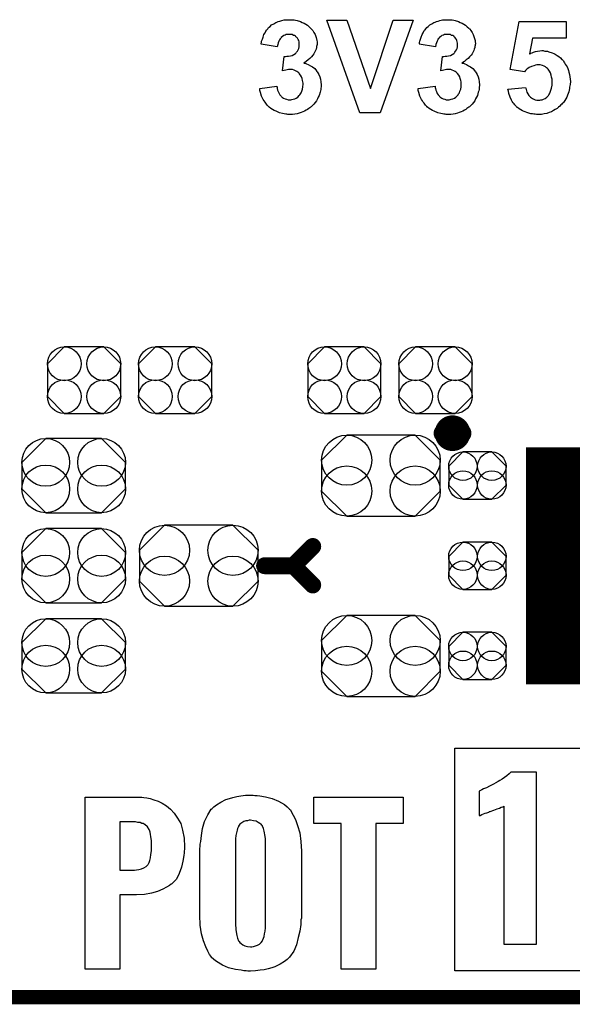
# Model space of a CAD drawing. Extents: x -0.52 to 0.5, y -1.13 to 1.12.
# Tile 2 of 15: x -0.19 to 0.04, y -1.13 to -0.72. Entities that reach past the tile are written whole.
import ezdxf

# ---------------------------------------------------------------- set-up
doc = ezdxf.new("R2010")
doc.units = 0
doc.layers.get('0').update_dxf_attribs({"linetype": 'CONTINUOUS'})
for name, color, linetype in [('gko', 6, 'CONTINUOUS'), ('gto', 2, 'CONTINUOUS'), ('gts', 1, 'CONTINUOUS')]:
    doc.layers.add(name, color=color, linetype=linetype)

# ---------------------------------------------------------------- blocks, each defined once
blk = doc.blocks.new('D79')
at = {"const_width": 0.00395}
blk.add_lwpolyline([(-0.001975, 0, 1), (0.001975, 0, 1)], format="xyb", close=True, dxfattribs=at)
blk = doc.blocks.new('D35')
at = {"const_width": 0.0035}
blk.add_lwpolyline([(-0.00175, 0, 1), (0.00175, 0, 1)], format="xyb", close=True, dxfattribs=at)
blk = doc.blocks.new('D77')
at = {"const_width": 0.0984}
blk.add_lwpolyline([(-0.0315, 0), (0.0315, 0)], dxfattribs=at)
blk = doc.blocks.new('D85')
blk.add_lwpolyline([(-0.0152, 0.0068), (-0.0152, -0.0068), (-0.0082, -0.0138), (0.0082, -0.0138), (0.0152, -0.0068), (0.0152, 0.0068), (0.0082, 0.0138), (-0.0082, 0.0138)], close=True)
for centre in [(-0.0082, 0.0068), (0.0082, 0.0068), (-0.0082, -0.0068), (0.0082, -0.0068)]:
    blk.add_circle(centre, 0.007)
blk = doc.blocks.new('D87')
blk.add_lwpolyline([(-0.0142, -0.0168), (0.0142, -0.0168), (0.0246, -0.0064), (0.0246, 0.0064), (0.0142, 0.0168), (-0.0142, 0.0168), (-0.0246, 0.0064), (-0.0246, -0.0064)], close=True)
for centre in [(-0.0142, 0.0064), (0.0142, 0.0064), (-0.0142, -0.0064), (0.0142, -0.0064)]:
    blk.add_circle(centre, 0.0104)
blk = doc.blocks.new('D89')
blk.add_lwpolyline([(-0.006, -0.0098), (0.006, -0.0098), (0.0119, -0.0039), (0.0119, 0.0039), (0.006, 0.0098), (-0.006, 0.0098), (-0.0119, 0.0039), (-0.0119, -0.0039)], close=True)
for centre in [(-0.006, 0.0039), (0.006, 0.0039), (-0.006, -0.0039), (0.006, -0.0039)]:
    blk.add_circle(centre, 0.0059)
blk = doc.blocks.new('D90')
blk.add_lwpolyline([(-0.0116, -0.0154), (0.0116, -0.0154), (0.0215, -0.0055), (0.0215, 0.0055), (0.0116, 0.0154), (-0.0116, 0.0154), (-0.0215, 0.0055), (-0.0215, -0.0055)], close=True)
for centre in [(-0.0116, 0.0055), (0.0116, 0.0055), (-0.0116, -0.0055), (0.0116, -0.0055)]:
    blk.add_circle(centre, 0.0099)

msp = doc.modelspace()

# ---------------------------------------------------------------- linework, layer by layer
at = {"layer": 'gko', "color": 6, "const_width": 0.006}
msp.add_lwpolyline([(-0.5, -1.13), (0.4, -1.13)], dxfattribs=at)
at = {"layer": 'gto', "color": 2}
for points in [[(-0.0767, -0.7244), (-0.0762, -0.7245), (-0.0757, -0.7245), (-0.0751, -0.7246), (-0.0745, -0.7248), (-0.0731, -0.7252), (-0.0724, -0.7255), (-0.0716, -0.7259), (-0.0709, -0.7263), (-0.0702, -0.7267), (-0.0695, -0.7273), (-0.0689, -0.7279), (-0.0689, -0.7279), (-0.0688, -0.728), (-0.0686, -0.7281), (-0.0685, -0.7284), (-0.068, -0.7289), (-0.0675, -0.7297), (-0.067, -0.7306), (-0.0666, -0.7318), (-0.0663, -0.733), (-0.0662, -0.7336), (-0.0662, -0.7343), (-0.0662, -0.7343), (-0.0662, -0.7345), (-0.0662, -0.7347), (-0.0663, -0.7351), (-0.0664, -0.7355), (-0.0665, -0.736), (-0.0666, -0.7366), (-0.0669, -0.7372), (-0.0672, -0.7378), (-0.0675, -0.7385), (-0.068, -0.7391), (-0.0685, -0.7398), (-0.0692, -0.7405), (-0.0699, -0.7411), (-0.0707, -0.7417), (-0.0717, -0.7424), (-0.0717, -0.7424), (-0.0716, -0.7424), (-0.0714, -0.7424), (-0.0712, -0.7425), (-0.0706, -0.7427), (-0.0699, -0.743), (-0.069, -0.7435), (-0.0681, -0.744), (-0.0672, -0.7447), (-0.0665, -0.7456), (-0.0664, -0.7457), (-0.0661, -0.746), (-0.0659, -0.7465), (-0.0655, -0.7472), (-0.0651, -0.7481), (-0.0648, -0.7491), (-0.0646, -0.7502), (-0.0645, -0.7515), (-0.0645, -0.7516), (-0.0645, -0.7517), (-0.0645, -0.752), (-0.0645, -0.7523), (-0.0646, -0.7528), (-0.0647, -0.7533), (-0.0648, -0.7539), (-0.0649, -0.7545), (-0.0654, -0.7558), (-0.0657, -0.7566), (-0.066, -0.7573), (-0.0665, -0.7581), (-0.067, -0.7588), (-0.0675, -0.7595), (-0.0682, -0.7602), (-0.0682, -0.7602), (-0.0684, -0.7603), (-0.0686, -0.7605), (-0.0689, -0.7607), (-0.0692, -0.761), (-0.0696, -0.7613), (-0.0702, -0.7616), (-0.0707, -0.7619), (-0.0714, -0.7623), (-0.0721, -0.7626), (-0.0728, -0.7629), (-0.0736, -0.7632), (-0.0745, -0.7634), (-0.0754, -0.7636), (-0.0764, -0.7637), (-0.0774, -0.7637), (-0.0779, -0.7637), (-0.0783, -0.7637), (-0.0787, -0.7636), (-0.0792, -0.7636), (-0.0798, -0.7634), (-0.0805, -0.7633), (-0.0818, -0.763), (-0.0832, -0.7624), (-0.084, -0.7621), (-0.0847, -0.7617), (-0.0854, -0.7612), (-0.0861, -0.7607), (-0.0861, -0.7607), (-0.0862, -0.7606), (-0.0864, -0.7604), (-0.0866, -0.7602), (-0.0869, -0.7599), (-0.0872, -0.7595), (-0.0875, -0.7591), (-0.0878, -0.7586), (-0.0882, -0.7581), (-0.0886, -0.7575), (-0.0892, -0.7562), (-0.0897, -0.7546), (-0.0899, -0.7538), (-0.09, -0.7529), (-0.0829, -0.752), (-0.0829, -0.7521), (-0.0829, -0.7521), (-0.0828, -0.7525), (-0.0827, -0.753), (-0.0826, -0.7536), (-0.0823, -0.7542), (-0.082, -0.755), (-0.0816, -0.7556), (-0.0811, -0.7562), (-0.081, -0.7563), (-0.0808, -0.7565), (-0.0805, -0.7567), (-0.0801, -0.7569), (-0.0795, -0.7572), (-0.0789, -0.7574), (-0.0782, -0.7576), (-0.0775, -0.7576), (-0.0773, -0.7576), (-0.0771, -0.7576), (-0.0767, -0.7575), (-0.0761, -0.7574), (-0.0755, -0.7572), (-0.0749, -0.7569), (-0.0742, -0.7565), (-0.0736, -0.7559), (-0.0736, -0.7558), (-0.0733, -0.7556), (-0.0731, -0.7552), (-0.0728, -0.7547), (-0.0725, -0.754), (-0.0722, -0.7532), (-0.0721, -0.7522), (-0.072, -0.7512), (-0.072, -0.7511), (-0.072, -0.7511), (-0.072, -0.7507), (-0.0721, -0.7502), (-0.0722, -0.7496), (-0.0724, -0.7488), (-0.0727, -0.7481), (-0.0731, -0.7474), (-0.0736, -0.7467), (-0.0736, -0.7467), (-0.0738, -0.7465), (-0.0742, -0.7462), (-0.0746, -0.7459), (-0.0751, -0.7456), (-0.0757, -0.7454), (-0.0764, -0.7451), (-0.0772, -0.7451), (-0.0777, -0.7451), (-0.0781, -0.7451), (-0.0786, -0.7452), (-0.0792, -0.7453), (-0.0798, -0.7455), (-0.0806, -0.7456), (-0.0798, -0.7397), (-0.0793, -0.7397), (-0.0787, -0.7396), (-0.0781, -0.7396), (-0.0773, -0.7394), (-0.0766, -0.7392), (-0.0758, -0.7389), (-0.0752, -0.7384), (-0.0751, -0.7384), (-0.0749, -0.7381), (-0.0747, -0.7379), (-0.0743, -0.7374), (-0.0741, -0.7369), (-0.0738, -0.7363), (-0.0736, -0.7356), (-0.0736, -0.7347), (-0.0736, -0.7346), (-0.0736, -0.7344), (-0.0736, -0.7341), (-0.0737, -0.7336), (-0.0738, -0.7331), (-0.0741, -0.7326), (-0.0743, -0.7321), (-0.0747, -0.7316), (-0.0748, -0.7316), (-0.075, -0.7315), (-0.0752, -0.7313), (-0.0756, -0.731), (-0.076, -0.7309), (-0.0765, -0.7306), (-0.0772, -0.7305), (-0.0778, -0.7305), (-0.0782, -0.7305), (-0.0785, -0.7305), (-0.079, -0.7306), (-0.0795, -0.7308), (-0.08, -0.731), (-0.0806, -0.7314), (-0.0811, -0.7318), (-0.0811, -0.7319), (-0.0813, -0.732), (-0.0815, -0.7324), (-0.0818, -0.7328), (-0.0821, -0.7333), (-0.0823, -0.734), (-0.0825, -0.7347), (-0.0827, -0.7356), (-0.0894, -0.7345), (-0.0894, -0.7345), (-0.0894, -0.7344), (-0.0894, -0.7342), (-0.0893, -0.7339), (-0.0892, -0.7333), (-0.0889, -0.7325), (-0.0886, -0.7316), (-0.0883, -0.7306), (-0.0878, -0.7298), (-0.0873, -0.7289), (-0.0873, -0.7288), (-0.0871, -0.7286), (-0.0867, -0.7282), (-0.0863, -0.7277), (-0.0857, -0.7272), (-0.0851, -0.7266), (-0.0842, -0.7261), (-0.0833, -0.7256), (-0.0833, -0.7256), (-0.0832, -0.7255), (-0.0829, -0.7254), (-0.0823, -0.7252), (-0.0817, -0.725), (-0.0808, -0.7248), (-0.0798, -0.7245), (-0.0788, -0.7244), (-0.0776, -0.7244), (-0.0771, -0.7244), (-0.0767, -0.7244)], [(-0.04, -0.763), (-0.0484, -0.763), (-0.0621, -0.7246), (-0.0538, -0.7246), (-0.044, -0.753), (-0.0346, -0.7246), (-0.0263, -0.7246), (-0.04, -0.763)], [(-0.0111, -0.7244), (-0.0106, -0.7245), (-0.0101, -0.7245), (-0.0095, -0.7246), (-0.0089, -0.7248), (-0.0075, -0.7252), (-0.0068, -0.7255), (-0.006, -0.7259), (-0.0053, -0.7263), (-0.0046, -0.7267), (-0.0039, -0.7273), (-0.0033, -0.7279), (-0.0032, -0.7279), (-0.0031, -0.728), (-0.003, -0.7281), (-0.0028, -0.7284), (-0.0024, -0.7289), (-0.0019, -0.7297), (-0.0014, -0.7306), (-0.001, -0.7318), (-0.0006, -0.733), (-0.0006, -0.7336), (-0.0005, -0.7343), (-0.0005, -0.7343), (-0.0005, -0.7345), (-0.0006, -0.7347), (-0.0006, -0.7351), (-0.0007, -0.7355), (-0.0008, -0.736), (-0.001, -0.7366), (-0.0012, -0.7372), (-0.0015, -0.7378), (-0.0019, -0.7385), (-0.0023, -0.7391), (-0.0029, -0.7398), (-0.0035, -0.7405), (-0.0043, -0.7411), (-0.0051, -0.7417), (-0.0061, -0.7424), (-0.006, -0.7424), (-0.0059, -0.7424), (-0.0058, -0.7424), (-0.0055, -0.7425), (-0.0049, -0.7427), (-0.0042, -0.743), (-0.0034, -0.7435), (-0.0025, -0.744), (-0.0016, -0.7447), (-0.0008, -0.7456), (-0.0007, -0.7457), (-0.0005, -0.746), (-0.0002, -0.7465), (0.0002, -0.7472), (0.0006, -0.7481), (0.0009, -0.7491), (0.0011, -0.7502), (0.0012, -0.7515), (0.0012, -0.7516), (0.0012, -0.7517), (0.0012, -0.752), (0.0011, -0.7523), (0.0011, -0.7528), (0.001, -0.7533), (0.0009, -0.7539), (0.0007, -0.7545), (0.0003, -0.7558), (0, -0.7566), (-0.0004, -0.7573), (-0.0008, -0.7581), (-0.0013, -0.7588), (-0.0019, -0.7595), (-0.0025, -0.7602), (-0.0026, -0.7602), (-0.0027, -0.7603), (-0.0029, -0.7605), (-0.0032, -0.7607), (-0.0036, -0.761), (-0.004, -0.7613), (-0.0045, -0.7616), (-0.0051, -0.7619), (-0.0057, -0.7623), (-0.0064, -0.7626), (-0.0072, -0.7629), (-0.008, -0.7632), (-0.0089, -0.7634), (-0.0097, -0.7636), (-0.0107, -0.7637), (-0.0117, -0.7637), (-0.0122, -0.7637), (-0.0126, -0.7637), (-0.0131, -0.7636), (-0.0136, -0.7636), (-0.0141, -0.7634), (-0.0148, -0.7633), (-0.0161, -0.763), (-0.0176, -0.7624), (-0.0183, -0.7621), (-0.019, -0.7617), (-0.0197, -0.7612), (-0.0204, -0.7607), (-0.0205, -0.7607), (-0.0206, -0.7606), (-0.0207, -0.7604), (-0.021, -0.7602), (-0.0212, -0.7599), (-0.0215, -0.7595), (-0.0218, -0.7591), (-0.0222, -0.7586), (-0.0225, -0.7581), (-0.0229, -0.7575), (-0.0235, -0.7562), (-0.024, -0.7546), (-0.0242, -0.7538), (-0.0243, -0.7529), (-0.0172, -0.752), (-0.0172, -0.7521), (-0.0172, -0.7521), (-0.0172, -0.7525), (-0.0171, -0.753), (-0.0169, -0.7536), (-0.0166, -0.7542), (-0.0164, -0.755), (-0.0159, -0.7556), (-0.0154, -0.7562), (-0.0154, -0.7563), (-0.0151, -0.7565), (-0.0148, -0.7567), (-0.0144, -0.7569), (-0.0139, -0.7572), (-0.0132, -0.7574), (-0.0126, -0.7576), (-0.0118, -0.7576), (-0.0117, -0.7576), (-0.0114, -0.7576), (-0.011, -0.7575), (-0.0105, -0.7574), (-0.0099, -0.7572), (-0.0092, -0.7569), (-0.0086, -0.7565), (-0.008, -0.7559), (-0.0079, -0.7558), (-0.0077, -0.7556), (-0.0075, -0.7552), (-0.0071, -0.7547), (-0.0069, -0.754), (-0.0066, -0.7532), (-0.0064, -0.7522), (-0.0064, -0.7512), (-0.0064, -0.7511), (-0.0064, -0.7511), (-0.0064, -0.7507), (-0.0064, -0.7502), (-0.0065, -0.7496), (-0.0068, -0.7488), (-0.007, -0.7481), (-0.0074, -0.7474), (-0.0079, -0.7467), (-0.008, -0.7467), (-0.0082, -0.7465), (-0.0085, -0.7462), (-0.0089, -0.7459), (-0.0095, -0.7456), (-0.0101, -0.7454), (-0.0107, -0.7451), (-0.0115, -0.7451), (-0.0121, -0.7451), (-0.0125, -0.7451), (-0.013, -0.7452), (-0.0136, -0.7453), (-0.0142, -0.7455), (-0.0149, -0.7456), (-0.0141, -0.7397), (-0.0136, -0.7397), (-0.0131, -0.7396), (-0.0124, -0.7396), (-0.0117, -0.7394), (-0.0109, -0.7392), (-0.0102, -0.7389), (-0.0095, -0.7384), (-0.0095, -0.7384), (-0.0092, -0.7381), (-0.009, -0.7379), (-0.0087, -0.7374), (-0.0084, -0.7369), (-0.0081, -0.7363), (-0.008, -0.7356), (-0.0079, -0.7347), (-0.0079, -0.7346), (-0.0079, -0.7344), (-0.008, -0.7341), (-0.0081, -0.7336), (-0.0082, -0.7331), (-0.0084, -0.7326), (-0.0087, -0.7321), (-0.0091, -0.7316), (-0.0091, -0.7316), (-0.0093, -0.7315), (-0.0095, -0.7313), (-0.0099, -0.731), (-0.0104, -0.7309), (-0.0109, -0.7306), (-0.0115, -0.7305), (-0.0122, -0.7305), (-0.0125, -0.7305), (-0.0129, -0.7305), (-0.0133, -0.7306), (-0.0138, -0.7308), (-0.0144, -0.731), (-0.0149, -0.7314), (-0.0154, -0.7318), (-0.0155, -0.7319), (-0.0156, -0.732), (-0.0159, -0.7324), (-0.0161, -0.7328), (-0.0164, -0.7333), (-0.0166, -0.734), (-0.0169, -0.7347), (-0.017, -0.7356), (-0.0238, -0.7345), (-0.0238, -0.7345), (-0.0237, -0.7344), (-0.0237, -0.7342), (-0.0237, -0.7339), (-0.0235, -0.7333), (-0.0233, -0.7325), (-0.023, -0.7316), (-0.0226, -0.7306), (-0.0222, -0.7298), (-0.0217, -0.7289), (-0.0216, -0.7288), (-0.0214, -0.7286), (-0.0211, -0.7282), (-0.0206, -0.7277), (-0.0201, -0.7272), (-0.0194, -0.7266), (-0.0186, -0.7261), (-0.0177, -0.7256), (-0.0176, -0.7256), (-0.0176, -0.7255), (-0.0172, -0.7254), (-0.0167, -0.7252), (-0.016, -0.725), (-0.0152, -0.7248), (-0.0142, -0.7245), (-0.0131, -0.7244), (-0.012, -0.7244), (-0.0115, -0.7244), (-0.0111, -0.7244)], [(0.0371, -0.732), (0.0232, -0.732), (0.022, -0.7385), (0.0221, -0.7385), (0.0222, -0.7385), (0.0225, -0.7383), (0.023, -0.7381), (0.0236, -0.7379), (0.0244, -0.7376), (0.0252, -0.7375), (0.0262, -0.7373), (0.0271, -0.7372), (0.0276, -0.7372), (0.0279, -0.7373), (0.0283, -0.7374), (0.0288, -0.7374), (0.0294, -0.7375), (0.03, -0.7377), (0.0313, -0.7381), (0.032, -0.7384), (0.0326, -0.7387), (0.0334, -0.7392), (0.0341, -0.7397), (0.0348, -0.7402), (0.0354, -0.7409), (0.0355, -0.7409), (0.0356, -0.741), (0.0358, -0.7412), (0.036, -0.7415), (0.0362, -0.7419), (0.0365, -0.7423), (0.0368, -0.7428), (0.0371, -0.7434), (0.0375, -0.744), (0.0378, -0.7447), (0.0381, -0.7455), (0.0383, -0.7462), (0.0385, -0.7471), (0.0387, -0.7481), (0.0388, -0.7491), (0.0389, -0.7501), (0.0389, -0.7502), (0.0389, -0.7503), (0.0389, -0.7506), (0.0388, -0.7509), (0.0388, -0.7513), (0.0387, -0.7518), (0.0386, -0.7524), (0.0385, -0.753), (0.0382, -0.7543), (0.0377, -0.7557), (0.0374, -0.7565), (0.037, -0.7572), (0.0366, -0.7579), (0.0361, -0.7587), (0.036, -0.7587), (0.0359, -0.7589), (0.0357, -0.7591), (0.0354, -0.7594), (0.035, -0.7598), (0.0345, -0.7603), (0.034, -0.7607), (0.0334, -0.7612), (0.0326, -0.7617), (0.0319, -0.7621), (0.031, -0.7626), (0.0301, -0.7629), (0.0291, -0.7633), (0.028, -0.7635), (0.0269, -0.7637), (0.0257, -0.7637), (0.0252, -0.7637), (0.0248, -0.7637), (0.0243, -0.7636), (0.0238, -0.7636), (0.0232, -0.7635), (0.0225, -0.7634), (0.0212, -0.7631), (0.0197, -0.7625), (0.019, -0.7622), (0.0183, -0.7618), (0.0176, -0.7614), (0.0169, -0.7609), (0.0169, -0.7608), (0.0168, -0.7608), (0.0166, -0.7606), (0.0164, -0.7604), (0.0162, -0.7601), (0.0158, -0.7597), (0.0156, -0.7593), (0.0152, -0.7589), (0.0148, -0.7583), (0.0145, -0.7578), (0.0139, -0.7565), (0.0133, -0.755), (0.0132, -0.7541), (0.013, -0.7532), (0.0203, -0.7525), (0.0203, -0.7526), (0.0204, -0.7528), (0.0205, -0.7533), (0.0207, -0.7539), (0.0209, -0.7545), (0.0212, -0.7552), (0.0217, -0.7558), (0.0222, -0.7564), (0.0222, -0.7565), (0.0224, -0.7566), (0.0228, -0.7568), (0.0232, -0.7571), (0.0237, -0.7574), (0.0243, -0.7576), (0.025, -0.7578), (0.0258, -0.7578), (0.0259, -0.7578), (0.0262, -0.7578), (0.0266, -0.7577), (0.0272, -0.7576), (0.0278, -0.7574), (0.0284, -0.7571), (0.0291, -0.7566), (0.0297, -0.756), (0.0298, -0.7558), (0.03, -0.7556), (0.0302, -0.7552), (0.0305, -0.7545), (0.0308, -0.7537), (0.0311, -0.7528), (0.0313, -0.7516), (0.0313, -0.7503), (0.0313, -0.7502), (0.0313, -0.7501), (0.0313, -0.75), (0.0313, -0.7497), (0.0313, -0.7491), (0.0311, -0.7483), (0.0309, -0.7474), (0.0306, -0.7465), (0.0303, -0.7457), (0.0297, -0.745), (0.0297, -0.7449), (0.0294, -0.7447), (0.029, -0.7444), (0.0286, -0.744), (0.028, -0.7437), (0.0273, -0.7434), (0.0264, -0.7432), (0.0255, -0.7431), (0.0252, -0.7431), (0.025, -0.7432), (0.0244, -0.7433), (0.0237, -0.7435), (0.0228, -0.7438), (0.0218, -0.7443), (0.0213, -0.7446), (0.0208, -0.745), (0.0203, -0.7455), (0.0198, -0.746), (0.0139, -0.7451), (0.0177, -0.7251), (0.0371, -0.7251), (0.0371, -0.732)], [(0.0907, -1.1191), (-0.009, -1.1191), (-0.009, -1.0267), (0.0907, -1.0267), (0.0907, -1.1191)], [(0.0249, -1.0367), (0.0142, -1.0367), (0.0135, -1.0374), (0.0125, -1.0382), (0.0106, -1.0396), (0.0096, -1.0401), (0.0089, -1.0405), (0.0084, -1.0408), (0.0082, -1.041), (0.0067, -1.0418), (0.0053, -1.0425), (0.0041, -1.0432), (0.0029, -1.0436), (0.0021, -1.044), (0.0016, -1.0443), (0.0011, -1.0446), (0.001, -1.0446), (0.001, -1.0547), (0.0014, -1.0546), (0.0021, -1.0543), (0.0036, -1.0537), (0.0043, -1.0535), (0.005, -1.0532), (0.0054, -1.053), (0.0056, -1.053), (0.0072, -1.0525), (0.0085, -1.0519), (0.0095, -1.0516), (0.0102, -1.0512), (0.0107, -1.0511), (0.011, -1.051), (0.0113, -1.0508), (0.0113, -1.108), (0.0249, -1.108), (0.0249, -1.0367)], [(-0.1381, -1.0472), (-0.1369, -1.0473), (-0.1355, -1.0476), (-0.1339, -1.0482), (-0.1321, -1.0487), (-0.1305, -1.0495), (-0.1287, -1.0507), (-0.127, -1.052), (-0.1255, -1.0537), (-0.1241, -1.0557), (-0.1228, -1.058), (-0.122, -1.0608), (-0.1213, -1.064), (-0.1212, -1.0676), (-0.1212, -1.0677), (-0.1212, -1.068), (-0.1212, -1.0686), (-0.1213, -1.0694), (-0.1213, -1.0702), (-0.1215, -1.0712), (-0.1219, -1.0736), (-0.1224, -1.0761), (-0.1234, -1.0787), (-0.1246, -1.0811), (-0.1255, -1.082), (-0.1265, -1.083), (-0.1267, -1.0831), (-0.1274, -1.0837), (-0.1287, -1.0844), (-0.1302, -1.0852), (-0.1324, -1.0862), (-0.1349, -1.0869), (-0.1378, -1.0874), (-0.1412, -1.0876), (-0.148, -1.0876), (-0.148, -1.1184), (-0.1624, -1.1184), (-0.1624, -1.047), (-0.1389, -1.047), (-0.1381, -1.0472)], [(-0.092, -1.0464), (-0.0911, -1.0464), (-0.0899, -1.0465), (-0.0876, -1.0469), (-0.0848, -1.0476), (-0.0822, -1.0487), (-0.0797, -1.0501), (-0.0786, -1.0511), (-0.0776, -1.052), (-0.0773, -1.0523), (-0.0768, -1.0532), (-0.0761, -1.0545), (-0.0751, -1.0563), (-0.0743, -1.0588), (-0.0734, -1.0618), (-0.0729, -1.0654), (-0.0727, -1.0694), (-0.0727, -1.096), (-0.0727, -1.0962), (-0.0727, -1.0966), (-0.0727, -1.0972), (-0.0729, -1.098), (-0.0729, -1.099), (-0.073, -1.0999), (-0.0733, -1.1026), (-0.074, -1.1053), (-0.0748, -1.1083), (-0.0759, -1.111), (-0.0776, -1.1134), (-0.0779, -1.1137), (-0.0786, -1.1144), (-0.0797, -1.1152), (-0.0815, -1.1163), (-0.0837, -1.1174), (-0.085, -1.1178), (-0.0865, -1.1183), (-0.0881, -1.1187), (-0.0898, -1.1189), (-0.0918, -1.1191), (-0.0938, -1.1192), (-0.0949, -1.1192), (-0.0956, -1.1191), (-0.0966, -1.1191), (-0.0977, -1.1189), (-0.1001, -1.1185), (-0.1029, -1.1178), (-0.1055, -1.1167), (-0.108, -1.1153), (-0.1091, -1.1144), (-0.1101, -1.1134), (-0.1102, -1.1131), (-0.1108, -1.1123), (-0.1116, -1.1109), (-0.1124, -1.1091), (-0.1133, -1.1066), (-0.1141, -1.1037), (-0.1147, -1.1001), (-0.1148, -1.096), (-0.1148, -1.0694), (-0.1148, -1.0693), (-0.1148, -1.0688), (-0.1148, -1.0683), (-0.1147, -1.0675), (-0.1147, -1.0665), (-0.1145, -1.0654), (-0.1142, -1.0629), (-0.1137, -1.0601), (-0.1129, -1.0572), (-0.1116, -1.0544), (-0.1101, -1.052), (-0.1098, -1.0518), (-0.1091, -1.0511), (-0.108, -1.0502), (-0.1062, -1.0491), (-0.104, -1.048), (-0.1026, -1.0476), (-0.1012, -1.0472), (-0.0995, -1.0468), (-0.0979, -1.0465), (-0.0959, -1.0462), (-0.0927, -1.0462), (-0.092, -1.0464)], [(-0.0305, -1.0579), (-0.0418, -1.0579), (-0.0418, -1.1184), (-0.0562, -1.1184), (-0.0562, -1.0579), (-0.0676, -1.0579), (-0.0676, -1.047), (-0.0305, -1.047), (-0.0305, -1.0579)], [(-0.1416, -1.0573), (-0.148, -1.0573), (-0.148, -1.0773), (-0.1419, -1.0773), (-0.1412, -1.0772), (-0.1402, -1.077), (-0.1391, -1.0768), (-0.1381, -1.0763), (-0.1371, -1.0758), (-0.1364, -1.0751), (-0.1363, -1.0749), (-0.1362, -1.0747), (-0.1359, -1.0741), (-0.1356, -1.0733), (-0.1353, -1.0722), (-0.1352, -1.0709), (-0.1349, -1.0693), (-0.1349, -1.0673), (-0.1349, -1.0672), (-0.1349, -1.0668), (-0.1349, -1.0661), (-0.1349, -1.0652), (-0.1352, -1.0634), (-0.1353, -1.0625), (-0.1355, -1.0616), (-0.1355, -1.0615), (-0.1356, -1.0612), (-0.1359, -1.0604), (-0.1366, -1.0594), (-0.1377, -1.0584), (-0.1378, -1.0584), (-0.138, -1.0583), (-0.1384, -1.058), (-0.1389, -1.0579), (-0.1396, -1.0576), (-0.1406, -1.0575), (-0.1416, -1.0573)], [(-0.0938, -1.0566), (-0.0944, -1.0566), (-0.0951, -1.0568), (-0.0958, -1.0569), (-0.0966, -1.0572), (-0.0974, -1.0577), (-0.0983, -1.0583), (-0.0988, -1.0591), (-0.0988, -1.0593), (-0.099, -1.0595), (-0.0992, -1.0601), (-0.0994, -1.0608), (-0.0997, -1.0618), (-0.0999, -1.0629), (-0.1001, -1.0643), (-0.1001, -1.0658), (-0.1001, -1.0997), (-0.1001, -1.0998), (-0.1001, -1.1003), (-0.0999, -1.1012), (-0.0999, -1.1021), (-0.0995, -1.1045), (-0.0992, -1.1056), (-0.0988, -1.1066), (-0.0988, -1.1067), (-0.0986, -1.107), (-0.0983, -1.1074), (-0.0977, -1.1078), (-0.097, -1.1083), (-0.0962, -1.1087), (-0.0951, -1.109), (-0.0938, -1.1091), (-0.0933, -1.1091), (-0.0926, -1.109), (-0.0918, -1.1088), (-0.0909, -1.1085), (-0.0901, -1.108), (-0.0894, -1.1074), (-0.0888, -1.1066), (-0.0888, -1.1065), (-0.0887, -1.1062), (-0.0884, -1.1055), (-0.0881, -1.1048), (-0.088, -1.1037), (-0.0877, -1.1026), (-0.0876, -1.1012), (-0.0876, -1.0997), (-0.0876, -1.0658), (-0.0876, -1.0656), (-0.0876, -1.0651), (-0.0876, -1.0643), (-0.0877, -1.0633), (-0.0881, -1.0612), (-0.0884, -1.0601), (-0.0888, -1.0591), (-0.0888, -1.059), (-0.0891, -1.0587), (-0.0894, -1.0583), (-0.0899, -1.0579), (-0.0906, -1.0575), (-0.0915, -1.057), (-0.0926, -1.0568), (-0.0938, -1.0566)]]:
    msp.add_lwpolyline(points, dxfattribs=at)
at = {"layer": 'gto', "color": 2, "const_width": 0.007}
for points in [[(-0.0061, -0.896, 1), (-0.0139, -0.896)], [(-0.0139, -0.896, 1), (-0.0061, -0.896)]]:
    msp.add_lwpolyline(points, format="xyb", dxfattribs=at)
for points in [[(-0.0139, -0.896), (-0.0139, -0.896)], [(-0.0061, -0.896), (-0.0061, -0.896)], [(-0.0061, -0.896), (-0.0061, -0.896)], [(-0.076, -0.951), (-0.068, -0.943)], [(-0.088, -0.951), (-0.076, -0.951)], [(-0.076, -0.951), (-0.068, -0.959)]]:
    msp.add_lwpolyline(points, dxfattribs=at)

# ---------------------------------------------------------------- block references
at = {"layer": 'gto'}
for name, p in [('D79', (-0.0139, -0.896)), ('D79', (-0.0139, -0.896)), ('D79', (-0.0061, -0.896)), ('D79', (-0.0061, -0.896)), ('D79', (-0.0061, -0.896)), ('D79', (-0.0061, -0.896)), ('D35', (-0.068, -0.943)), ('D35', (-0.088, -0.951)), ('D35', (-0.076, -0.951)), ('D35', (-0.076, -0.951)), ('D35', (-0.076, -0.951)), ('D35', (-0.068, -0.959))]:
    msp.add_blockref(name, p, dxfattribs=at)
at = {"layer": 'gts'}
for name, p in [('D85', (-0.1629, -0.874)), ('D85', (-0.1251, -0.874)), ('D85', (-0.0549, -0.874)), ('D85', (-0.0171, -0.874)), ('D90', (-0.1672, -0.9136)), ('D87', (-0.0397, -0.9136)), ('D77', (0.052, -0.951)), ('D89', (0.0003, -0.9136)), ('D90', (-0.1672, -0.951)), ('D87', (-0.1153, -0.951)), ('D89', (0.0003, -0.951)), ('D87', (-0.0397, -0.9884)), ('D90', (-0.1672, -0.9884)), ('D89', (0.0003, -0.9884))]:
    msp.add_blockref(name, p, dxfattribs=at)

doc.saveas('drawing.dxf')
